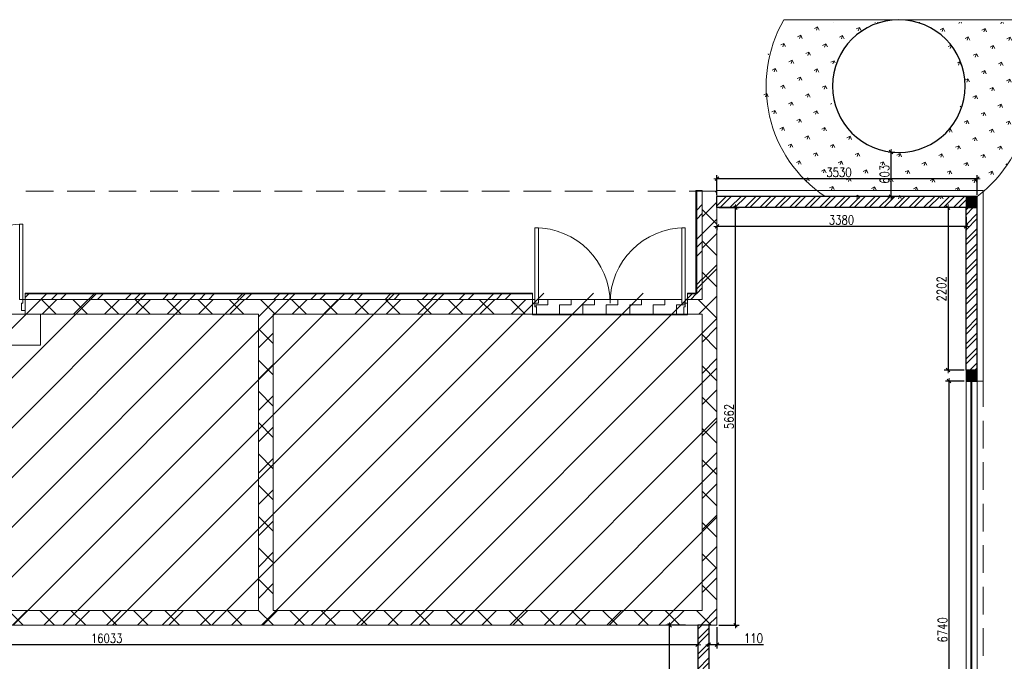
# Model space of a CAD drawing. Header units: millimetres. Extents: x 365044 to 878822, y -384447 to -241456.
# Tile 23 of 65: x 643495 to 656850, y -367654 to -358959. Entities that reach past the tile are written whole.
import ezdxf

# ---------------------------------------------------------------- set-up
doc = ezdxf.new("R2010")
doc.units = ezdxf.units.MM
doc.header["$PDMODE"] = 99
doc.linetypes.add('HIDDEN', pattern=[0.375, 0.25, -0.125])
doc.layers.get('Defpoints').update_dxf_attribs({"color": 250})
for name, color, linetype, lineweight in [('4', 4, 'Continuous', 9), ('A -TEXT', 7, 'Continuous', 13), ('A- COLUMN', 1, 'Continuous', 30), ('A- WALL', 7, 'Continuous', 30), ('A-DIM', 7, 'Continuous', 13), ('A-DOOR-____-MCUT', 31, 'Continuous', 18), ('A-DOOR-____-OTLN', 31, 'Continuous', 9), ('A-FLOR-____-OTLN', 192, 'Continuous', 9), ('A-FLOR-____-PATT', 8, 'Continuous', 9), ('A-FUNITURE', 6, 'Continuous', 5), ('A-HINDEN', 63, 'HIDDEN', 13), ('A-WALL-____-MCUT', 95, 'Continuous', 18), ('A-WALL-____-MCUT-1', 113, 'Continuous', 9), ('A-WALL-____-OTLN', 113, 'Continuous', 9), ('A-WALL-____-PATT-1', 111, 'Continuous', 9)]:
    doc.layers.add(name, color=color, linetype=linetype, lineweight=lineweight)
doc.layers.add('A-HATCH', color=9, linetype='Continuous', lineweight=0, true_color=0x808080)
doc.styles.add('L1', font='simplex.shx', dxfattribs={"width": 0.8})
doc.dimstyles.new('copy 1 TO 50', dxfattribs={"dimscale": 50, "dimtxt": 2.5, "dimasz": 0.02, "dimexe": 1, "dimexo": 0.5, "dimgap": 0.5, "dimtad": 1, "dimdec": 0, "dimzin": 0, "dimdsep": 46, "dimtxsty": 'L1', "dimblk": '$0$$0$$1$new block', "dimcen": 0, "dimdle": 1, "dimclrd": 6, "dimclre": 6, "dimclrt": 7, "dimadec": 0, "dimazin": 0, "dimtfac": 2.5, "dimtdec": 0, "dimtix": 1, "dimtmove": 1, "dimatfit": 3, "dimldrblk": 'OPEN30', "dimfxl": 6, "dimtolj": 1, "dimtzin": 0, "dimarcsym": 0})
pattern_1 = [(45, (-162343.0374572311, 373800.6833422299), (-101.027881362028, 101.027881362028), []), (45, (-162275.685507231, 373800.6833422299), (-101.027881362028, 101.027881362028), [])]
pattern_2 = [(315.0000000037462, (-36891.26008342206, 85082.30404157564), (212.0906942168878, 212.0906942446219), []), (45.00000000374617, (-36891.26008342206, 85082.30404157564), (-212.090694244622, 212.0906942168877), [])]
pattern_3 = [(315.0000000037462, (-36891.26008342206, 85082.30404157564), (251.3981695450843, 251.3981695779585), []), (315.0000000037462, (-36510.33449666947, 85082.30407798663), (251.3981695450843, 251.3981695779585), [])]
pattern_4 = [(270, (-36891.26008341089, 85082.30404156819), (101.5802002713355, -406.3208010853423), [33.52146608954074, -271.219134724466, 33.52146608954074, -271.219134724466, -1625.283204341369]), (270, (-36891.26008341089, 85082.30404156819), (101.5802002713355, -406.3208010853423), [-609.4812016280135, 33.52146608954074, -575.9597355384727, 33.52146608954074, -271.219134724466, -711.0614018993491]), (270, (-36891.26008341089, 85082.30404156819), (101.5802002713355, -406.3208010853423), [-1523.703004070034, 33.52146608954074, -169.6389344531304, 33.52146608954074, -474.3795352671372]), (29.99999999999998, (-36840.46998327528, 84929.93374116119), (301.0940356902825, 291.1314344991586), [33.52146608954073, -271.2191347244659, 33.52146608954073, -271.2191347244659, -1625.283204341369]), (29.99999999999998, (-36840.46998327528, 84929.93374116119), (301.0940356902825, 291.1314344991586), [-609.4812016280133, 33.52146608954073, -575.9597355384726, 33.52146608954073, -271.2191347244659, -711.0614018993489]), (29.99999999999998, (-36840.46998327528, 84929.93374116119), (301.0940356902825, 291.1314344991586), [-1523.703004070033, 33.52146608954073, -169.6389344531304, 33.52146608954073, -474.379535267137]), (150, (-36637.30958273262, 84879.14364102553), (-402.6742359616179, 115.1893665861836), [33.52146608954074, -271.219134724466, 33.52146608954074, -271.219134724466, -1625.283204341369]), (150, (-36637.30958273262, 84879.14364102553), (-402.6742359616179, 115.1893665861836), [-609.4812016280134, 33.52146608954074, -575.9597355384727, 33.52146608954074, -271.219134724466, -711.061401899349]), (150, (-36637.30958273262, 84879.14364102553), (-402.6742359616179, 115.1893665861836), [-1523.703004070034, 33.52146608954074, -169.6389344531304, 33.52146608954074, -474.3795352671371])]

# ---------------------------------------------------------------- blocks, each defined once
blk = doc.blocks.new('COL')
at = {"layer": 'A-HATCH'}
h = blk.add_hatch(color=256, dxfattribs=at)
h.dxf.hatch_style = 1
h.paths.add_polyline_path([(0, 11607), (150, 11607), (150, 11757), (0, 11757)])
h = blk.add_hatch(color=256, dxfattribs=at)
h.dxf.hatch_style = 1
h.paths.add_polyline_path([(150, 9405), (0, 9405), (0, 9255), (150, 9255)])
at = {"layer": 'A- COLUMN'}
for points in [[(0, 11757), (150, 11757), (150, 11607), (0, 11607)], [(0, 9405), (150, 9405), (150, 9255), (0, 9255)]]:
    blk.add_lwpolyline(points, close=True, dxfattribs=at)
blk = doc.blocks.new('4353748')
at = {"layer": 'A-HATCH'}
h = blk.add_hatch(dxfattribs=at)
h.set_pattern_fill('GRASS', color=256, scale=10.00194917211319, angle=199)
h.set_pattern_definition([(288.9999999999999, (-620772.8137967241, 374053.1725258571), (228.3381861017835, -111.3679745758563), [47.63428293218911, -311.6459781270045]), (244, (-620772.8137967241, 374053.1725258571), (228.3381861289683, -111.3679745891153), [47.63428293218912, -206.4152260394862]), (333.9999999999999, (-620772.8137967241, 374053.1725258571), (111.3679745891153, 228.3381861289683), [47.63428293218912, -206.4152260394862])])
edge = h.paths.add_edge_path()
edge.add_line((2737.807007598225, 15024.6413616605), (1177.446649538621, 15024.6413616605))
edge.add_arc((1178.958332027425, 14124.64646907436), 899.9961621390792, 7.389644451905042e-12, 90.09623715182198, ccw=False)
edge.add_arc((1178.958332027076, 14124.64646907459), 899.996162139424, 311.5280065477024, 359.99999999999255, ccw=False)
edge.add_line((1775.643244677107, 13450.88077769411), (1775.643244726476, 12707.6662420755))
edge.add_line((1775.643244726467, 12707.6662420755), (2288.98852819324, 12707.66624210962))
edge.add_arc((1178.958332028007, 14124.64646907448), 1800.000000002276, 308.0743442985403, 389.9998122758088)
edge = h.paths.add_edge_path()
edge.add_line((2288.988528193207, 12707.66624210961), (1775.643244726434, 12707.66624207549))
edge.add_line((1775.643244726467, 12707.6662420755), (1775.643244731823, 12627.65064869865))
edge.add_line((1775.643244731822, 12627.65064869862), (2178.459964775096, 12627.65064872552))
edge.add_arc((1178.958332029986, 14124.64646908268), 1800.000000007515, 303.729912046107, 308.0743442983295)
edge = h.paths.add_edge_path()
edge.add_line((1177.446649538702, 15024.6413616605), (-379.8903435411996, 15024.6413616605))
edge.add_arc((1252.578603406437, 14112.30229512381), 1870.11161032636, 150.8004543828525, 229.3938436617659)
edge.add_line((35.40562270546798, 12692.51098294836), (35.40562270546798, 12707.66624195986))
edge.add_line((35.40562270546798, 12707.66624195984), (1775.643244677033, 13450.88077769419))
edge.add_line((1775.64324467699, 13450.88077769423), (1539.638651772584, 13300.0842829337))
edge.add_line((1539.638651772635, 13300.08428293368), (1340.610499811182, 13239.28684241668))
edge.add_line((1340.610499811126, 13239.28684241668), (950.734006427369, 13254.06806992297))
edge.add_line((950.7340064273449, 13254.06806992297), (578.5123715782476, 13454.23037406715))
edge.add_arc((1178.958332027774, 14124.64646907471), 899.9961621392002, 180.0000000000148, 228.1513647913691, ccw=False)
edge.add_arc((1178.958332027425, 14124.64646907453), 899.9961621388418, 90.09623715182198, 180.0000000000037, ccw=False)
edge = h.paths.add_edge_path()
edge.add_line((1775.64324467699, 13450.88077769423), (35.40562270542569, 12707.66624195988))
edge.add_line((35.40562270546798, 12707.66624195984), (35.40562270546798, 12692.51098294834))
edge.add_arc((1252.578603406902, 14112.30229513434), 1870.111610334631, 229.3938436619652, 232.5499713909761)
edge.add_line((115.4212160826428, 12627.65064859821), (265.4504536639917, 12627.65064859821))
edge.add_line((265.4504536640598, 12627.65064859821), (1775.643244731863, 12627.65064869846))
edge.add_line((1775.643244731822, 12627.65064869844), (1775.64324467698, 13450.88077769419))
at = {"layer": 'A -TEXT', "lineweight": 9}
blk.add_line((2704.111162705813, 15056.67348639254), (-413.5861884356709, 15056.67348639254), dxfattribs=at)
for centre, radius, start, end in [((1218.882758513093, 14144.33441985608), 1870.111610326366, 150.8004543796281, 232.5499713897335), ((1145.262487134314, 14156.67859380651), 1800.000000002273, 303.7299120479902, 29.99981227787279)]:
    blk.add_arc(centre, radius, start, end, dxfattribs=at)
at = {"layer": 'A- COLUMN'}
blk.add_circle((1145.262487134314, 14156.67859380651), 899.9961621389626, dxfattribs=at)
at = {"layer": 'A-WALL-____-OTLN'}
for p, q in [((1141.881400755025, 15056.67348639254), (1143.354332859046, 15056.67536599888)), ((1145.672253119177, 13246.67745616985), (1145.651309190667, 13256.67743423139))]:
    blk.add_line(p, q, dxfattribs=at)
for radius, start, end in [(899.9999999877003, 76.63360907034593, 76.78666657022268), (899.9999999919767, 69.9508029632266, 70.11999993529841), (899.9999999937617, 63.30575646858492, 63.45333322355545), (900.0000000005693, 56.67260101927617, 56.78666675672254)]:
    blk.add_arc((1143.766354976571, 14156.67546031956), radius, start, end, dxfattribs=at)
blk = doc.blocks.new('B_Double Leaf Door - FD29_2000X2400-15403152-Level 0 - ARRIVALS - T2 - ARRIVALS FORECOURT')
at = {"layer": 'A-DOOR-____-MCUT'}
for p, q in [((-1000.000000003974, 49.99999999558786), (-1050.000000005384, 49.99999999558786)), ((-1050.000000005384, 49.99999999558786), (-1050.000000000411, -100.000000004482)), ((-999.9999999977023, -50.00000000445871), (-1000.000000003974, 49.99999999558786)), ((1049.999999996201, 49.99999999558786), (999.9999999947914, 49.99999999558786)), ((999.9999999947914, 49.99999999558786), (1000.000000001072, -50.00000000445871)), ((1049.999999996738, -100.000000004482), (1049.999999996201, 49.99999999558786)), ((-1050.000000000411, -100.000000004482), (-1020.000000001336, -100.000000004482)), ((-1020.000000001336, -100.000000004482), (-1020.000000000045, -50.00000000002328)), ((-1020.000000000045, -50.00000000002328), (-999.9999999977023, -50.00000000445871)), ((1000.000000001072, -50.00000000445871), (1019.999999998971, -50.00000000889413)), ((1019.999999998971, -50.00000000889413), (1019.999999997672, -100.000000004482)), ((1019.999999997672, -100.000000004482), (1049.999999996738, -100.000000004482))]:
    blk.add_line(p, q, dxfattribs=at)
at = {"layer": 'A-DOOR-____-OTLN'}
for p, q in [((-972.0000000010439, -100.000000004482), (-1020.000000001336, -100.000000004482)), ((-1020.000000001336, -100.000000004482), (-1019.999999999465, -1120.000000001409)), ((-972.0000000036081, -1120.000000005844), (-972.0000000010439, -100.000000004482)), ((971.9999999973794, -100.000000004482), (971.9999999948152, -1120.000000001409)), ((1019.999999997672, -100.000000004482), (971.9999999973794, -100.000000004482)), ((1019.999999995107, -1120.000000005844), (1019.999999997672, -100.000000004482)), ((-1019.999999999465, -1120.000000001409), (-972.0000000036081, -1120.000000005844)), ((971.9999999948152, -1120.000000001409), (1019.999999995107, -1120.000000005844))]:
    blk.add_line(p, q, dxfattribs=at)
for centre, radius, start, end in [((-1020.000000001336, -100.000000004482), 1019.999999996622, 270.0000000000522, 5.255548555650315e-11), ((1019.999999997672, -100.000000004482), 1020.000000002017, 179.999999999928, 269.9999999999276)]:
    blk.add_arc(centre, radius, start, end, dxfattribs=at)
blk = doc.blocks.new('B_Double Leaf Door - FD29_2000X2400-15403134-Level 0 - ARRIVALS - T2 - ARRIVALS FORECOURT')
at = {"layer": 'A-DOOR-____-MCUT'}
for p, q in [((-1000.000000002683, 100.0000000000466), (-1049.999999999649, 99.99999999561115)), ((-1049.999999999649, 99.99999999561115), (-1049.999999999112, -50.00000000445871)), ((-1020.000000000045, -50.00000000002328), (-1019.999999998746, 0)), ((-1019.999999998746, 0), (-1000.000000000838, -4.435423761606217e-09)), ((-1000.000000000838, -4.435423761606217e-09), (-1000.000000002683, 100.0000000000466)), ((1049.9999999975, 100.0000000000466), (999.9999999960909, 99.99999999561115)), ((999.9999999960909, 99.99999999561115), (999.9999999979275, -4.435423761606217e-09)), ((1049.999999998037, -50.00000000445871), (1049.9999999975, 100.0000000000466)), ((-1049.999999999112, -50.00000000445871), (-1020.000000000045, -50.00000000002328)), ((999.9999999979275, -4.435423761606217e-09), (1019.999999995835, -4.435423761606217e-09)), ((1019.999999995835, -4.435423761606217e-09), (1019.999999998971, -50.00000000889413)), ((1019.999999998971, -50.00000000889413), (1049.999999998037, -50.00000000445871))]:
    blk.add_line(p, q, dxfattribs=at)
at = {"layer": 'A-DOOR-____-OTLN'}
for p, q in [((-971.9999999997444, -50.00000000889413), (-1020.000000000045, -50.00000000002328)), ((-1020.000000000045, -50.00000000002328), (-1019.999999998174, -1070.000000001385)), ((-971.9999999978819, -1070.000000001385), (-971.9999999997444, -50.00000000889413)), ((971.9999999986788, -50.00000000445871), (971.9999999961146, -1070.000000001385)), ((1019.999999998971, -50.00000000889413), (971.9999999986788, -50.00000000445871)), ((1019.999999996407, -1070.000000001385), (1019.999999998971, -50.00000000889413)), ((-1019.999999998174, -1070.000000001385), (-971.9999999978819, -1070.000000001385)), ((971.9999999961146, -1070.000000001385), (1019.999999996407, -1070.000000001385))]:
    blk.add_line(p, q, dxfattribs=at)
for centre, radius, start, end in [((-1020.000000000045, -50.00000000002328), 1019.999999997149, 269.9999999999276, 359.9999999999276), ((1019.999999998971, -50.00000000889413), 1019.999999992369, 179.9999999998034, 269.999999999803)]:
    blk.add_arc(centre, radius, start, end, dxfattribs=at)
blk = doc.blocks.new('Basic Wall _ Brick_Generic_Face - ___-14865291-Level 0 - ARRIVALS - T2 - ARRIVALS FORECOURT')
at = {"layer": 'A-WALL-____-PATT-1'}
h = blk.add_hatch(dxfattribs=at)
h.set_pattern_fill('FP_2', color=256, style=0, pattern_type=2)
h.set_pattern_definition([(0, (0, 0), (406.4, 101.6), [33.528, -271.272, 33.528, -271.272, -1625.6]), (0, (0, 0), (406.4, 101.6), [-609.6, 33.528, -576.072, 33.528, -271.272, -711.2]), (0, (0, 0), (406.4, 101.6), [-1524, 33.528, -169.672, 33.528, -474.472]), (120, (152.4, 50.8), (-291.1881810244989, 301.1527240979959), [33.52799999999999, -271.2719999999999, 33.52799999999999, -271.2719999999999, -1625.6]), (120, (152.4, 50.8), (-291.1881810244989, 301.1527240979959), [-609.5999999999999, 33.52799999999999, -576.0719999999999, 33.52799999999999, -271.2719999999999, -711.1999999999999]), (120, (152.4, 50.8), (-291.1881810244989, 301.1527240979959), [-1524, 33.52799999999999, -169.672, 33.52799999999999, -474.4719999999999]), (240, (203.2, 254), (-115.2118189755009, -402.7527240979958), [33.528, -271.272, 33.528, -271.272, -1625.6]), (240, (203.2, 254), (-115.2118189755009, -402.7527240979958), [-609.6, 33.528, -576.072, 33.528, -271.272, -711.2]), (240, (203.2, 254), (-115.2118189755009, -402.7527240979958), [-1524, 33.528, -169.672, 33.528, -474.472])])
h.paths.add_polyline_path([(79920.04520337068, 20790.02417466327), (80605.04520336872, 20790.02417466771), (80595.04520337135, 20800.02417466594), (79204.78528962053, 20800.02417466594), (79204.78528961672, 20790.02417466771), (79885.78705313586, 20790.02417466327)], flags=0)
h = blk.add_hatch(dxfattribs=at)
h.set_pattern_fill('FP_98', color=256, style=0, pattern_type=2)
h.set_pattern_definition([(90, (79204.785, 20715.024), (-500, 3.061616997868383e-14), []), (180, (79204.785, 20715.024), (-3.061616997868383e-14, -250), [])])
h.paths.add_polyline_path([(79920.04520337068, 20790.02417466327), (80605.04520336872, 20790.02417466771), (80595.04520337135, 20800.02417466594), (79204.78528962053, 20800.02417466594), (79204.78528961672, 20790.02417466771), (79885.78705313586, 20790.02417466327)], flags=0)
at = {"layer": 'A-WALL-____-OTLN'}
for p, q in [((79204.78528961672, 20790.02417466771), (79204.78528962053, 20800.02417466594)), ((79204.78528962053, 20800.02417466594), (80595.04520337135, 20800.02417466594))]:
    blk.add_line(p, q, dxfattribs=at)
blk = doc.blocks.new('b1')
at = {"layer": 'A-FLOR-____-PATT'}
h = blk.add_hatch(dxfattribs=at)
h.set_pattern_fill('FP_36', color=256, scale=0.999805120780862, angle=-90.11999999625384, style=0, pattern_type=2)
h.set_pattern_definition([(270, (-36891.26008342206, 85082.30404157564), (158.7190629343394, -158.7190629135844), [158.7190629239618, -158.7190629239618]), (3.746122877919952e-09, (-36891.26056902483, 84923.58463155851), (158.7190629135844, 158.7190629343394), [158.7190629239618, -158.7190629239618])])
h.paths.add_polyline_path([(-15950.31765341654, 4367.991447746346), (-15950.31765341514, 4357.049416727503), (-15950.31765341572, 4361.867717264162)], flags=17)
h.paths.add_polyline_path([(-13910.71520702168, 4367.991447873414), (-13880.7210534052, 4367.991447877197), (-13903.58325193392, 4367.991447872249)])
h.paths.add_polyline_path([(-15950.31765341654, 4367.991447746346), (-15950.31765341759, 4318.001191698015), (-15930.32155100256, 4318.001191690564), (-15930.32155098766, 4218.020679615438), (-13930.71130942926, 4218.06587426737), (-13930.71130943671, 4318.0011918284), (-13910.71520702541, 4318.001191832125), (-13910.71520702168, 4367.991447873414), (-13958.70585281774, 4367.991447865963), (-13958.70585282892, 4417.981703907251), (-15902.32700762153, 4417.981703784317), (-15902.32700761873, 4367.991447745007)])
at = {"layer": 'A-WALL-____-PATT-1'}
h = blk.add_hatch(dxfattribs=at)
h.set_pattern_fill('FP_1', color=256, scale=0.999805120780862, angle=-90.11999999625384, style=0, pattern_type=2)
h.set_pattern_definition(pattern_2)
h.paths.add_polyline_path([(-16380.23385507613, 199.9610230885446), (-16380.23385506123, -1.065433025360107e-06), (-16180.27283090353, -1.054257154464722e-06), (-16180.27283128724, 5884.627106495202), (-16380.23385545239, 5884.627106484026), (-16380.23385524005, 2692.168430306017)], flags=0)
h = blk.add_hatch(dxfattribs=at)
h.set_pattern_fill('FP_4', color=256, scale=0.999805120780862, angle=-90.11999999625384, style=0, pattern_type=2)
h.set_pattern_definition(pattern_3)
h.paths.add_polyline_path([(-16180.27283125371, 5215.828856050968), (-16180.27283120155, 4492.967087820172), (-16105.2874471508, 4492.967087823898), (-16105.28744723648, 5892.954120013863), (-16180.27283128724, 5892.954120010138), (-16180.27283129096, 5802.184419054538)], flags=0)
h = blk.add_hatch(dxfattribs=at)
h.set_pattern_fill('FP_4', color=256, scale=0.999805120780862, angle=-90.11999999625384, style=0, pattern_type=2)
h.set_pattern_definition(pattern_3)
h.paths.add_polyline_path([(-16180.27283120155, 4417.98170376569), (-15980.31180704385, 4417.981703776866), (-15980.31180704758, 4492.967087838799), (-16180.27283120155, 4492.967087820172)])
h.paths.add_polyline_path([(-13880.72105341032, 4492.967087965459), (-13880.72105341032, 4417.981703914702), (-6997.113484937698, 4417.981704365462), (-6997.113484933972, 4492.967088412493), (-10361.40702825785, 4492.967088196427)])
h.paths.add_polyline_path([(-4897.522731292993, 4417.981704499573), (-4297.639658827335, 4417.981704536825), (-4297.639658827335, 4492.967088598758), (-4897.522731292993, 4492.967088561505)])
h.paths.add_polyline_path([(-2198.048905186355, 4492.967088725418), (-2198.04890518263, 4417.981704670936), (-137.2338554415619, 4417.981704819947), (-137.2338554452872, 4492.967088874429), (-1701.865010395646, 4492.967088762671)])
h = blk.add_hatch(dxfattribs=at)
h.set_pattern_fill('FP_1', color=256, scale=0.999805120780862, angle=-90.11999999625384, style=0, pattern_type=2)
h.set_pattern_definition(pattern_2)
h.paths.add_polyline_path([(-16180.27283118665, 4218.020679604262), (-15980.31180702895, 4218.020679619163), (-15980.31180704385, 4417.981703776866), (-16180.27283120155, 4417.98170376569), (-16180.27283120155, 4416.512122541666)], flags=0)
h.paths.add_polyline_path([(-13880.72105339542, 4218.065874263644), (-13880.72105339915, 4218.020679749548), (-6997.113484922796, 4218.065874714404), (-6997.113484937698, 4417.981704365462), (-13880.72105341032, 4417.981703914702)], flags=0)
h.paths.add_polyline_path([(-4897.522731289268, 4218.065874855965), (-4897.522731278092, 4218.020680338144), (-4297.639658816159, 4218.065874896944), (-4297.639658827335, 4417.981704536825), (-4897.522731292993, 4417.981704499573)], flags=0)
h.paths.add_polyline_path([(-2198.04890518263, 4417.981704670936), (-2198.048905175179, 4218.020680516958), (-99.98051235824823, 4218.06587516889), (-99.9805123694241, 4417.981704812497), (-1326.515733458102, 4417.981704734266)], flags=0)
h = blk.add_hatch(dxfattribs=at)
h.set_pattern_fill('FP_2', color=256, scale=0.999805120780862, angle=-90.00000000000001, style=0, pattern_type=2)
h.set_pattern_definition(pattern_4)
h.paths.add_polyline_path([(-16105.28745242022, 4492.96708646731), (-15980.31181232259, 4492.96708646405), (-15980.31181232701, 4502.965137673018), (-16095.28940121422, 4502.965137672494)], flags=0)
h = blk.add_hatch(dxfattribs=at)
h.set_pattern_fill('FP_2', color=256, scale=0.999805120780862, angle=-90.00000000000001, style=0, pattern_type=2)
h.set_pattern_definition(pattern_4)
h.paths.add_polyline_path([(-13880.72105868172, 4492.967086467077), (-6997.113490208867, 4492.967086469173), (-6997.113490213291, 4502.965137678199), (-13880.72105868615, 4502.965137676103)], flags=0)
h = blk.add_hatch(dxfattribs=at)
h.set_pattern_fill('FP_87', color=256, scale=0.999805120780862, angle=-90.00000000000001, style=0, pattern_type=2)
h.set_pattern_definition([(270, (-15980.31198695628, 4417.981905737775), (499.902560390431, -9.183061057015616e-14), []), (360, (-15980.31198695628, 4417.981905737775), (6.122040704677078e-14, 249.9512801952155), [])])
h.paths.add_polyline_path([(-13880.72105868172, 4492.967086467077), (-6997.113490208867, 4492.967086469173), (-6997.113490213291, 4502.965137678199), (-13880.72105868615, 4502.965137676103)], flags=0)
h = blk.add_hatch(dxfattribs=at)
h.set_pattern_fill('FP_1', color=256, scale=0.999805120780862, angle=-90.11999999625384, style=0, pattern_type=2)
h.set_pattern_definition(pattern_2)
h.paths.add_polyline_path([(-10361.40702813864, 2692.168430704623), (-10361.40702797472, 199.9610234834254), (-10161.44600382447, 199.9610235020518), (-10161.44600409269, 4218.020679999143), (-10361.40702823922, 4218.020679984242), (-10361.40702820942, 3798.847587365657)], flags=0)
h = blk.add_hatch(dxfattribs=at)
h.set_pattern_fill('FP_1', color=256, scale=0.999805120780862, angle=-90.11999999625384, style=0, pattern_type=2)
h.set_pattern_definition(pattern_2)
h.paths.add_polyline_path([(-16180.27283090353, -1.054257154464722e-06), (-199.9610241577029, -3.725290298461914e-09), (-199.9610241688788, 199.9610241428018), (-16180.27283091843, 199.5491521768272)], flags=0)
at = {"layer": 'A-FLOR-____-OTLN'}
for p, q in [((-16179.0801223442, 4218.020679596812), (-16179.08012207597, 199.9610230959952)), ((-15980.31180702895, 4218.020679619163), (-15980.31180702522, 4206.023018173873)), ((-15980.31180702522, 4206.023018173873), (-13880.7210533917, 4206.023018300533)), ((-13930.71130943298, 4218.020679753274), (-15930.32155098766, 4218.020679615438)), ((-13880.7210533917, 4206.023018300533), (-13880.72105339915, 4218.020679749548)), ((-7207.046042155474, 3798.847587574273), (-7207.046042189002, 4218.020680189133)), ((-4897.522731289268, 4218.065874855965), (-6997.113484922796, 4218.065874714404)), ((-4697.561707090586, 3798.847587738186), (-7207.046042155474, 3798.847587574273))]:
    blk.add_line(p, q, dxfattribs=at)
at = {"layer": 'A-WALL-____-MCUT'}
for p, q in [((-16180.27283128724, 5884.627106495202), (-16380.23385545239, 5884.627106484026)), ((-16380.23385545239, 5884.627106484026), (-16380.23385506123, -1.065433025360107e-06)), ((-16180.27283128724, 5892.954120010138), (-16180.27283120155, 4417.98170376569)), ((-16105.28744723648, 5892.954120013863), (-16180.27283128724, 5892.954120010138)), ((-16105.2874471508, 4492.967087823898), (-16105.28744723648, 5892.954120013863)), ((-15980.31180704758, 4492.967087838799), (-16105.2874471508, 4492.967087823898)), ((-15980.31180702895, 4218.020679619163), (-15980.31180704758, 4492.967087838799)), ((-13880.72105341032, 4492.967087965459), (-13880.72105339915, 4218.020679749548)), ((-6997.113484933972, 4492.967088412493), (-13880.72105341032, 4492.967087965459)), ((-6997.113484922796, 4218.020680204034), (-6997.113484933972, 4492.967088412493)), ((-16180.27283091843, 199.9610230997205), (-16180.27283118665, 4218.020679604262)), ((-16180.27283118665, 4218.020679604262), (-15980.31180702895, 4218.020679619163)), ((-13880.72105339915, 4218.020679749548), (-10361.40702823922, 4218.020679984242)), ((-10361.40702823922, 4218.020679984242), (-10361.40702797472, 199.9610234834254)), ((-10161.44600409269, 4218.020679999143), (-6997.113484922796, 4218.020680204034)), ((-10161.44600382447, 199.9610235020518), (-10161.44600409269, 4218.020679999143)), ((-10361.40702797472, 199.9610234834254), (-16180.27283091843, 199.9610230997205)), ((-4697.561706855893, 199.9610238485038), (-10161.44600382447, 199.9610235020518)), ((-16380.23385506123, -1.065433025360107e-06), (62.72716872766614, 4.074536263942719e-09))]:
    blk.add_line(p, q, dxfattribs=at)
at = {"layer": 'A-WALL-____-MCUT-1'}
for p, q in [((-15980.31180704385, 4417.981703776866), (-16180.27283120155, 4417.98170376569)), ((-6997.113484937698, 4417.981704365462), (-13880.72105341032, 4417.981703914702))]:
    blk.add_line(p, q, dxfattribs=at)
at = {"layer": 'A-WALL-____-OTLN'}
for p, q in [((-16095.28940121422, 4502.965137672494), (-15980.31181232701, 4502.965137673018)), ((-15980.31181232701, 4502.965137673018), (-15980.31181232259, 4492.96708646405)), ((-15980.31180704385, 4417.981703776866), (-15950.31765342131, 4417.981703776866)), ((-15902.32700762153, 4417.981703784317), (-13958.70585282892, 4417.981703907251)), ((-13910.71520702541, 4417.981703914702), (-13880.72105341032, 4417.981703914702)), ((-13880.72105868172, 4492.967086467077), (-13880.72105868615, 4502.965137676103)), ((-13880.72105868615, 4502.965137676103), (-6997.113490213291, 4502.965137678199)), ((-6997.113490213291, 4502.965137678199), (-6997.113490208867, 4492.967086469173))]:
    blk.add_line(p, q, dxfattribs=at)
at = {"layer": 'A-DOOR-____-OTLN', "xscale": 0.999805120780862, "yscale": 0.999805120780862, "zscale": 0.999805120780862, "rotation": 180.0000000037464}
for name, p in [('B_Double Leaf Door - FD29_2000X2400-15403134-Level 0 - ARRIVALS - T2 - ARRIVALS FORECOURT', (-14930.51643021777, 4318.00119176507)), ('B_Double Leaf Door - FD29_2000X2400-15403152-Level 0 - ARRIVALS - T2 - ARRIVALS FORECOURT', (-5947.318108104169, 4318.001192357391))]:
    blk.add_blockref(name, p, dxfattribs=at)
at = {"layer": 'A-WALL-____-OTLN', "xscale": 0.999805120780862, "yscale": 0.999805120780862, "zscale": 0.999805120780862, "rotation": 270}
blk.add_blockref('Basic Wall _ Brick_Generic_Face - ___-14865291-Level 0 - ARRIVALS - T2 - ARRIVALS FORECOURT', (-36891.26008341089, 85082.30404156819), dxfattribs=at)
blk = doc.blocks.new('$0$$0$$1$new block')
at = {"color": 3}
for p, q in [((40, 0), (-40, 0)), ((24.74873734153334, 24.74873734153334), (-24.74873734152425, -24.74873734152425)), ((0, 40), (0, -40))]:
    blk.add_line(p, q, dxfattribs=at)
blk = doc.blocks.new('*D385')
at = {"layer": 'A-DIM', "color": 6, "linetype": 'Continuous', "lineweight": -2, "transparency": 16777216}
for p, q in [((656332.2367941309, -361636.0503281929), (656332.2367941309, -361810.6854573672)), ((652952.1978182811, -361755.1199150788), (652952.1978182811, -361810.6854573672))]:
    blk.add_line(p, q, dxfattribs=at)
at = {"layer": 'A-DIM', "color": 6, "lineweight": -2, "transparency": 16777216}
blk.add_line((656331.2367941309, -361760.6854573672), (652953.1978182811, -361760.6854573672), dxfattribs=at)
at = {"layer": 'Defpoints', "color": 0, "transparency": 16777216}
for p in [(656332.2367941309, -361611.0503281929), (652952.1978182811, -361730.1199150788), (652952.1978182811, -361760.6854573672)]:
    blk.add_point(p, dxfattribs=at)
at = {"layer": 'A-DIM', "color": 6, "lineweight": -2, "transparency": 16777216, "rotation": 180}
blk.add_blockref('$0$$0$$1$new block', (652952.1978182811, -361760.6854573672), dxfattribs=at)
at = {"layer": 'A-DIM', "color": 6, "lineweight": -2, "transparency": 16777216}
blk.add_blockref('$0$$0$$1$new block', (656332.2367941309, -361760.6854573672), dxfattribs=at)
at = {"layer": 'A-DIM', "color": 7, "lineweight": -3, "transparency": 16777216, "insert": (654642.217306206, -361673.1854573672), "char_height": 125, "attachment_point": 5, "style": 'L1'}
blk.add_mtext('\\A1;3380', dxfattribs=at)
blk = doc.blocks.new('_Open30')
at = {"color": 0, "linetype": 'ByBlock', "lineweight": -2}
for p, q in [((-1, 0.26794919), (0, 0)), ((0, 0), (-1, -0.26794919)), ((0, 0), (-1, 0))]:
    blk.add_line(p, q, dxfattribs=at)
blk = doc.blocks.new('*D386')
at = {"layer": 'A-DIM', "color": 6, "linetype": 'Continuous', "lineweight": -2, "transparency": 16777216}
for p, q in [((656106.2602914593, -361505.0875515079), (656036.3116747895, -361505.0875515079)), ((656307.2367941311, -363707.0875512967), (656036.3116747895, -363707.0875512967))]:
    blk.add_line(p, q, dxfattribs=at)
at = {"layer": 'A-DIM', "color": 6, "lineweight": -2, "transparency": 16777216}
blk.add_line((656086.3116747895, -361506.0875515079), (656086.3116747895, -363706.0875512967), dxfattribs=at)
at = {"layer": 'Defpoints', "color": 0, "transparency": 16777216}
for p in [(656131.2602914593, -361505.0875515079), (656086.3116747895, -363707.0875512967), (656332.2367941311, -363707.0875512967)]:
    blk.add_point(p, dxfattribs=at)
at = {"layer": 'A-DIM', "color": 6, "lineweight": -2, "transparency": 16777216}
for p, rotation in [((656086.3116747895, -361505.0875515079), 90), ((656086.3116747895, -363707.0875512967), 270)]:
    blk.add_blockref('$0$$0$$1$new block', p, dxfattribs=dict(at, rotation=rotation))
at = {"layer": 'A-DIM', "color": 7, "lineweight": -3, "transparency": 16777216, "insert": (655998.8116747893, -362606.0875514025), "char_height": 125, "attachment_point": 5, "rotation": 90, "style": 'L1'}
blk.add_mtext('\\A1;2202', dxfattribs=at)
blk = doc.blocks.new('*D401')
at = {"layer": 'A-DIM', "color": 6, "linetype": 'Continuous', "lineweight": -2, "transparency": 16777216}
for p, q in [((652952.197818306, -361330.0875510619), (652952.197818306, -361064.4249478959)), ((656482.2367941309, -361330.0875512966), (656482.2367941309, -361064.4249478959))]:
    blk.add_line(p, q, dxfattribs=at)
at = {"layer": 'A-DIM', "color": 6, "lineweight": -2, "transparency": 16777216}
blk.add_line((656481.2367941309, -361114.4249478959), (652953.197818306, -361114.4249478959), dxfattribs=at)
at = {"layer": 'Defpoints', "color": 0, "transparency": 16777216}
for p in [(652952.197818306, -361114.4249478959), (652952.197818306, -361355.0875510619), (656482.2367941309, -361355.0875512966)]:
    blk.add_point(p, dxfattribs=at)
at = {"layer": 'A-DIM', "color": 6, "lineweight": -2, "transparency": 16777216, "rotation": 180}
blk.add_blockref('$0$$0$$1$new block', (652952.197818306, -361114.4249478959), dxfattribs=at)
at = {"layer": 'A-DIM', "color": 6, "lineweight": -2, "transparency": 16777216}
blk.add_blockref('$0$$0$$1$new block', (656482.2367941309, -361114.4249478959), dxfattribs=at)
at = {"layer": 'A-DIM', "color": 7, "lineweight": -3, "transparency": 16777216, "insert": (654608.1209126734, -361026.9249478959), "char_height": 125, "attachment_point": 5, "style": 'L1'}
blk.add_mtext('\\A1;3530', dxfattribs=at)
blk = doc.blocks.new('*D404')
at = {"layer": 'A-DIM', "color": 6, "linetype": 'Continuous', "lineweight": -2, "transparency": 16777216}
for p, q in [((636659.2367941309, -367191.7146577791), (636659.2367941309, -367480.1476872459)), ((652692.2367941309, -367191.714658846), (652692.2367941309, -367480.1476872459))]:
    blk.add_line(p, q, dxfattribs=at)
at = {"layer": 'A-DIM', "color": 6, "lineweight": -2, "transparency": 16777216}
blk.add_line((652691.2367941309, -367430.1476872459), (636660.2367941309, -367430.1476872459), dxfattribs=at)
at = {"layer": 'Defpoints', "color": 0, "transparency": 16777216}
for p in [(636659.2367941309, -367166.7146577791), (652692.2367941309, -367166.714658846), (636659.2367941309, -367430.1476872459)]:
    blk.add_point(p, dxfattribs=at)
at = {"layer": 'A-DIM', "color": 6, "lineweight": -2, "transparency": 16777216, "rotation": 180}
blk.add_blockref('$0$$0$$1$new block', (636659.2367941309, -367430.1476872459), dxfattribs=at)
at = {"layer": 'A-DIM', "color": 6, "lineweight": -2, "transparency": 16777216}
blk.add_blockref('$0$$0$$1$new block', (652692.2367941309, -367430.1476872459), dxfattribs=at)
at = {"layer": 'A-DIM', "color": 7, "lineweight": -3, "transparency": 16777216, "insert": (644675.7367941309, -367342.6476872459), "char_height": 125, "attachment_point": 5, "style": 'L1'}
blk.add_mtext('\\A1;16033', dxfattribs=at)
blk = doc.blocks.new('*D405')
at = {"layer": 'A-DIM', "color": 6, "linetype": 'Continuous', "lineweight": -2, "transparency": 16777216}
for p, q in [((652842.2367941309, -367191.7146588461), (652842.2367941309, -367479.1476872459)), ((652952.1978179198, -367191.714658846), (652952.1978179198, -367479.1476872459))]:
    blk.add_line(p, q, dxfattribs=at)
at = {"layer": 'A-DIM', "color": 6, "lineweight": -2, "transparency": 16777216}
for p, q in [((652951.1978179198, -367429.1476872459), (652843.2367941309, -367429.1476872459)), ((653583.257266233, -367429.1476872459), (652952.1978179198, -367429.1476872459))]:
    blk.add_line(p, q, dxfattribs=at)
at = {"layer": 'Defpoints', "color": 0, "transparency": 16777216}
for p in [(652842.2367941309, -367166.7146588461), (652952.1978179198, -367166.714658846), (652842.2367941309, -367429.1476872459)]:
    blk.add_point(p, dxfattribs=at)
at = {"layer": 'A-DIM', "color": 6, "lineweight": -2, "transparency": 16777216, "rotation": 180}
blk.add_blockref('$0$$0$$1$new block', (652842.2367941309, -367429.1476872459), dxfattribs=at)
at = {"layer": 'A-DIM', "color": 6, "lineweight": -2, "transparency": 16777216}
blk.add_blockref('$0$$0$$1$new block', (652952.1978179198, -367429.1476872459), dxfattribs=at)
at = {"layer": 'A-DIM', "color": 7, "lineweight": -3, "transparency": 16777216, "insert": (653448.7334567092, -367341.6476872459), "char_height": 125, "attachment_point": 5, "style": 'L1'}
blk.add_mtext('\\A1;110', dxfattribs=at)
blk = doc.blocks.new('*D406')
at = {"layer": 'A-DIM', "color": 6, "linetype": 'Continuous', "lineweight": -2, "transparency": 16777216}
for p, q in [((652977.1978183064, -361505.0875512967), (653253.9530989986, -361505.0875512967)), ((652977.19781792, -367166.7146588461), (653253.9530989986, -367166.7146588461))]:
    blk.add_line(p, q, dxfattribs=at)
at = {"layer": 'A-DIM', "color": 6, "lineweight": -2, "transparency": 16777216}
blk.add_line((653203.9530989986, -367165.7146588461), (653203.9530989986, -361506.0875512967), dxfattribs=at)
at = {"layer": 'Defpoints', "color": 0, "transparency": 16777216}
for p in [(652952.1978183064, -361505.0875512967), (653203.9530989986, -361505.0875512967), (652952.19781792, -367166.7146588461)]:
    blk.add_point(p, dxfattribs=at)
at = {"layer": 'A-DIM', "color": 6, "lineweight": -2, "transparency": 16777216}
for p, rotation in [((653203.9530989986, -361505.0875512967), 90), ((653203.9530989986, -367166.7146588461), 270)]:
    blk.add_blockref('$0$$0$$1$new block', p, dxfattribs=dict(at, rotation=rotation))
at = {"layer": 'A-DIM', "color": 7, "lineweight": -3, "transparency": 16777216, "insert": (653116.4530989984, -364335.9011050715), "char_height": 125, "attachment_point": 5, "rotation": 90, "style": 'L1'}
blk.add_mtext('\\A1;5662', dxfattribs=at)
blk = doc.blocks.new('*D409')
at = {"layer": 'A-DIM', "color": 6, "lineweight": -2, "transparency": 16777216}
blk.add_line((655313.3290006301, -361354.0875512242), (655313.3290006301, -360752.988899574), dxfattribs=at)
at = {"layer": 'A-DIM', "color": 6, "linetype": 'Continuous', "lineweight": -2, "transparency": 16777216}
for p, q in [((655338.3287842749, -360751.988899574), (655363.3290006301, -360751.9888995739)), ((655267.0735741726, -361355.0875512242), (655363.3290006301, -361355.0875512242))]:
    blk.add_line(p, q, dxfattribs=at)
at = {"layer": 'Defpoints', "color": 0, "transparency": 16777216}
for p in [(655313.3287842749, -360751.988899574), (655313.3290006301, -360751.988899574), (655242.0735741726, -361355.0875512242)]:
    blk.add_point(p, dxfattribs=at)
at = {"layer": 'A-DIM', "color": 6, "lineweight": -2, "transparency": 16777216}
for p, rotation in [((655313.3290006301, -360751.988899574), 90), ((655313.3290006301, -361355.0875512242), 270)]:
    blk.add_blockref('$0$$0$$1$new block', p, dxfattribs=dict(at, rotation=rotation))
at = {"layer": 'A-DIM', "color": 7, "lineweight": -3, "transparency": 16777216, "insert": (655225.8290006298, -361053.5382253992), "char_height": 125, "attachment_point": 5, "rotation": 90, "style": 'L1'}
blk.add_mtext('\\A1;603', dxfattribs=at)
blk = doc.blocks.new('*D412')
at = {"layer": 'A-DIM', "color": 6, "linetype": 'Continuous', "lineweight": -2, "transparency": 16777216}
for p, q in [((652527.1120041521, -367166.7146588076), (652259.6871431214, -367166.7146588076)), ((652527.1120037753, -372962.0875512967), (652259.6871431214, -372962.0875512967))]:
    blk.add_line(p, q, dxfattribs=at)
at = {"layer": 'A-DIM', "color": 6, "lineweight": -2, "transparency": 16777216}
blk.add_line((652309.6871431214, -372961.0875512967), (652309.6871431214, -367167.7146588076), dxfattribs=at)
at = {"layer": 'Defpoints', "color": 0, "transparency": 16777216}
for p in [(652309.6871431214, -367166.7146588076), (652552.1120041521, -367166.7146588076), (652552.1120037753, -372962.0875512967)]:
    blk.add_point(p, dxfattribs=at)
at = {"layer": 'A-DIM', "color": 6, "lineweight": -2, "transparency": 16777216}
for p, rotation in [((652309.6871431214, -367166.7146588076), 90), ((652309.6871431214, -372962.0875512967), 270)]:
    blk.add_blockref('$0$$0$$1$new block', p, dxfattribs=dict(at, rotation=rotation))
at = {"layer": 'A-DIM', "color": 7, "lineweight": -3, "transparency": 16777216, "insert": (652222.1871431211, -370064.4011050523), "char_height": 125, "attachment_point": 5, "rotation": 90, "style": 'L1'}
blk.add_mtext('\\A1;5795', dxfattribs=at)
blk = doc.blocks.new('*D441')
at = {"layer": 'A-DIM', "color": 6, "linetype": 'Continuous', "lineweight": -2, "transparency": 16777216}
for p, q in [((656307.2367941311, -363857.0875512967), (656050.1424072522, -363857.0875512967)), ((656307.2367941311, -370597.0875512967), (656050.1424072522, -370597.0875512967))]:
    blk.add_line(p, q, dxfattribs=at)
at = {"layer": 'A-DIM', "color": 6, "lineweight": -2, "transparency": 16777216}
blk.add_line((656100.1424072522, -370596.0875512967), (656100.1424072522, -363858.0875512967), dxfattribs=at)
at = {"layer": 'Defpoints', "color": 0, "transparency": 16777216}
for p in [(656100.1424072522, -363857.0875512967), (656332.2367941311, -363857.0875512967), (656332.2367941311, -370597.0875512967)]:
    blk.add_point(p, dxfattribs=at)
at = {"layer": 'A-DIM', "color": 6, "lineweight": -2, "transparency": 16777216}
for p, rotation in [((656100.1424072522, -363857.0875512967), 90), ((656100.1424072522, -370597.0875512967), 270)]:
    blk.add_blockref('$0$$0$$1$new block', p, dxfattribs=dict(at, rotation=rotation))
at = {"layer": 'A-DIM', "color": 7, "lineweight": -3, "transparency": 16777216, "insert": (656012.642407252, -367227.0875512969), "char_height": 125, "attachment_point": 5, "rotation": 90, "style": 'L1'}
blk.add_mtext('\\A1;6740', dxfattribs=at)

msp = doc.modelspace()

# ---------------------------------------------------------------- hatches: boundary and pattern name
at = {"layer": 'A-HATCH'}
h = msp.add_hatch(dxfattribs=at)
h.set_pattern_fill('ANSI31', color=256, scale=150)
h.set_pattern_definition([(45, (-352374.9462929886, 368670.1942950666), (-336.7596045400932, 336.7596045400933), [])])
h.paths.add_polyline_path([(652952.1978183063, -361282.0875512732), (652667.2533640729, -361282.0875512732), (652667.2533640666, -362663.7495200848), (636794.1812588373, -362663.7495201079), (636794.1812588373, -361188.7771038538), (635372.1978183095, -361188.7771038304), (635372.1978182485, -362123.5948892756), (636509.2367944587, -362123.5948893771), (636509.2367941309, -367166.7146577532), (652952.1978179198, -367166.714658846)])
h = msp.add_hatch(dxfattribs=at)
h.set_pattern_fill('ANSI32', color=256, scale=15, angle=360, style=0)
h.set_pattern_definition(pattern_1)
h.paths.add_polyline_path([(652952.1978183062, -361355.0875510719), (656332.2367941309, -361355.0875512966), (656332.2367941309, -361505.0875515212), (652952.1978183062, -361505.0875512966)])
h = msp.add_hatch(dxfattribs=at)
h.set_pattern_fill('ANSI32', color=256, scale=15, angle=360, style=0)
h.set_pattern_definition(pattern_1)
h.paths.add_polyline_path([(656332.2367941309, -361505.0875512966), (656482.2367941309, -361505.0875512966), (656482.2367941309, -363707.0875512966), (656332.2367941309, -363707.0875512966)])
h = msp.add_hatch(dxfattribs=at)
h.set_pattern_fill('ANSI32', color=256, scale=15, angle=360, style=0)
h.set_pattern_definition([(45, (-359026.0015203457, 370325.6198140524), (-101.027881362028, 101.027881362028), []), (45, (-358958.6495703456, 370325.6198140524), (-101.027881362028, 101.027881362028), [])])
h.paths.add_polyline_path([(652842.2367941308, -370597.0875512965), (652692.2367941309, -370597.0875512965), (652692.2367941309, -367166.7146588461), (652842.2367941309, -367166.7146588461)])
h.paths.add_polyline_path([(652692.2367941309, -370747.0875512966), (652842.2367941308, -370747.0875512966), (652842.2367941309, -372962.0875512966), (652692.2367941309, -372962.0875512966)])

# ---------------------------------------------------------------- linework, layer by layer
at = {"layer": '4', "color": 4}
msp.add_lwpolyline([(656395.2367941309, -370597.0875512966), (656395.2367941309, -363857.0875512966), (656407.2367941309, -363857.0875512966), (656407.2367941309, -370597.0875512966)], dxfattribs=at)
at = {"layer": 'A- WALL'}
for p, q in [((656332.2367941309, -361355.0875512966), (652952.1978183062, -361355.0875510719)), ((652952.1978183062, -361505.0875512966), (652952.1978183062, -361355.0875510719)), ((656332.2367941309, -361505.0875515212), (652952.1978183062, -361505.0875512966)), ((656332.2367941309, -363707.0875512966), (656332.2367941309, -361505.0875512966)), ((656482.2367941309, -363707.0875512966), (656482.2367941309, -361505.0875512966)), ((652692.2367941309, -367166.714658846), (652692.2367941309, -370597.0875512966)), ((652842.2367941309, -367166.7146588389), (652692.2367941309, -367166.714658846)), ((652842.2367941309, -367166.714658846), (652842.2367941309, -370597.0875512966))]:
    msp.add_line(p, q, dxfattribs=at)
at = {"layer": 'A-FUNITURE', "linetype": 'HIDDEN', "ltscale": 1500}
for p, q in [((652952.1978183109, -361282.0875512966), (636794.1812588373, -361282.0875512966)), ((656562.2367941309, -373206.163276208), (656562.2367941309, -363857.0875512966)), ((656562.2367941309, -373206.163276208), (656562.2367941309, -363857.0875512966))]:
    msp.add_line(p, q, dxfattribs=at)
at = {"layer": 'A-FUNITURE', "ltscale": 1500}
for p, q in [((652952.1978183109, -361275.0875510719), (652952.1978183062, -361267.0875520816)), ((656562.2367941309, -361275.0875513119), (652952.1978183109, -361275.0875510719)), ((652952.1978183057, -361355.0875510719), (652952.1978183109, -361275.0875510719)), ((656562.2367941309, -363857.0875512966), (656562.2367941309, -361275.0875513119)), ((656562.2367941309, -363857.0875512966), (656562.2367941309, -361275.0875513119)), ((656482.2367941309, -363857.0875512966), (656562.2367941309, -363857.0875512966)), ((656482.2367941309, -363857.0875512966), (656562.2367941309, -363857.0875512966))]:
    msp.add_line(p, q, dxfattribs=at)
at = {"layer": 'A-HINDEN', "linetype": 'Continuous', "lineweight": 5, "ltscale": 400}
for p, q in [((656332.2367941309, -363857.0875512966), (656332.2367941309, -370597.0875512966)), ((656482.2367941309, -363857.0875512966), (656482.2367941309, -370597.0875512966))]:
    msp.add_line(p, q, dxfattribs=at)

# ---------------------------------------------------------------- block references
at = {"xscale": -1}
msp.add_blockref('b1', (636571.9639628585, -367166.7146577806), dxfattribs=at)
at = {"layer": 'A- COLUMN', "xscale": -0.9998051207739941, "yscale": 0.9998051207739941, "zscale": 0.9998051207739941}
msp.add_blockref('4353748', (656563.9462387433, -374012.3032154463), dxfattribs=at)
at = {"layer": 'A- COLUMN', "color": 240, "true_color": 0xed1f24, "xscale": -1}
msp.add_blockref('COL', (656482.2367941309, -373112.0875512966), dxfattribs=at)

# ---------------------------------------------------------------- dimensions: what is measured, and where the dimension line sits
at = {"layer": 'A-DIM', "lineweight": -3}
for base, p1, p2, angle, picture, middle in [((655313.3290006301, -360751.988899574), (655242.0735741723, -361355.0875512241), (655313.3287842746, -360751.9888995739), 90, '*D409', (655225.8290006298, -361053.5382253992)), ((653203.9530989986, -361505.0875512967), (652952.1978179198, -367166.714658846), (652952.1978183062, -361505.0875512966), 90, '*D406', (653116.4530989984, -364335.9011050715)), ((656086.3116747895, -363707.0875512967), (656131.260291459, -361505.0875515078), (656332.2367941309, -363707.0875512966), 90, '*D386', (655998.8116747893, -362606.0875514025)), ((652952.1978182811, -361760.6854573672), (656332.2367941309, -361611.0503281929), (652952.1978182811, -361730.1199150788), 180, '*D385', (654642.217306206, -361673.1854573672)), ((656100.1424072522, -363857.0875512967), (656332.2367941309, -370597.0875512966), (656332.2367941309, -363857.0875512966), 90, '*D441', (656012.642407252, -367227.0875512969)), ((636659.2367941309, -367430.1476872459), (652692.2367941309, -367166.714658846), (636659.2367941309, -367166.7146577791), 180, '*D404', (644675.7367941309, -367342.6476872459)), ((652309.6871431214, -367166.7146588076), (652552.1120037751, -372962.0875512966), (652552.1120041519, -367166.7146588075), 90, '*D412', (652222.1871431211, -370064.4011050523))]:
    dim = msp.add_linear_dim(base=base, p1=p1, p2=p2, angle=angle, dimstyle='copy 1 TO 50', dxfattribs=at)
    dim.commit()
    dim.dimension.update_dxf_attribs({"geometry": picture, "text_midpoint": middle})
for base, p1, p2, picture, middle in [((652952.197818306, -361114.4249478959), (656482.2367941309, -361355.0875512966), (652952.197818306, -361355.0875510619), '*D401', (654608.1209126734, -361114.4249478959)), ((652842.2367941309, -367429.1476872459), (652952.1978179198, -367166.714658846), (652842.2367941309, -367166.7146588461), '*D405', (653448.7334567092, -367508.9153683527))]:
    dim = msp.add_linear_dim(base=base, p1=p1, p2=p2, angle=180, dimstyle='copy 1 TO 50', dxfattribs=at)
    dim.commit()
    dim.dimension.update_dxf_attribs({"geometry": picture, "text_midpoint": middle, "dimtype": 160})

doc.saveas('drawing.dxf')
